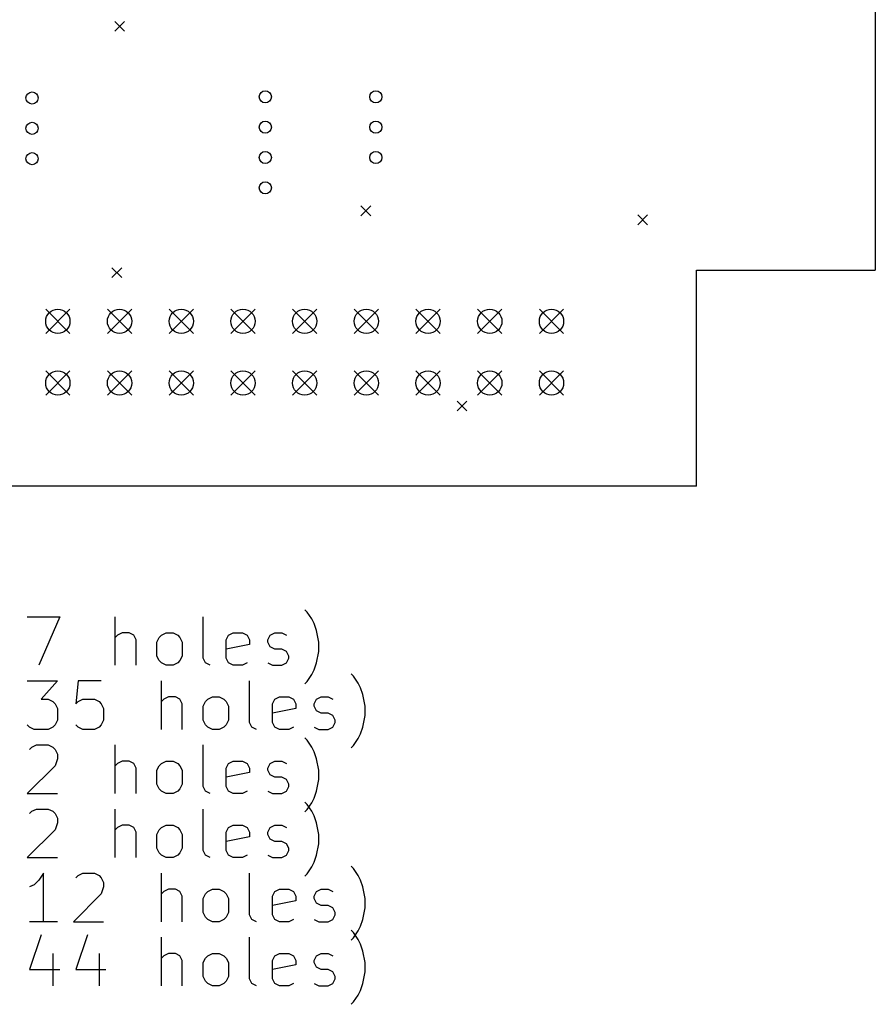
# Model space of a CAD drawing. Extents: x 135.6 to 207.8, y -129.5 to -37.1.
# Tile 3 of 4: x 172.6 to 207.8, y -129.5 to -89. Entities that reach past the tile are written whole.
import ezdxf

# ---------------------------------------------------------------- set-up
doc = ezdxf.new("R2010")
doc.units = 0
doc.layers.add('BLACK', color=7, linetype='CONTINUOUS')

msp = doc.modelspace()

# ---------------------------------------------------------------- linework, layer by layer
at = {"layer": 'BLACK', "linetype": 'CONTINUOUS'}
for p, q in [((207.808, -47.474), (207.808, -99.29)), ((176.506, -89.053), (176.906, -89.453)), ((176.906, -89.053), (176.506, -89.453)), ((186.638, -96.647), (187.038, -97.047)), ((187.038, -96.647), (186.638, -97.047)), ((198.037, -97.018), (198.438, -97.418)), ((198.438, -97.018), (198.037, -97.418)), ((176.389, -99.195), (176.789, -99.595)), ((176.789, -99.195), (176.389, -99.595)), ((200.442, -99.29), (207.808, -99.29)), ((200.442, -108.18), (200.442, -99.29)), ((173.66, -100.897), (174.66, -101.897)), ((174.66, -100.897), (173.66, -101.897)), ((176.2, -100.897), (177.2, -101.897)), ((177.2, -100.897), (176.2, -101.897)), ((178.74, -100.897), (179.74, -101.897)), ((179.74, -100.897), (178.74, -101.897)), ((181.28, -100.897), (182.28, -101.897)), ((182.28, -100.897), (181.28, -101.897)), ((183.82, -100.897), (184.82, -101.897)), ((184.82, -100.897), (183.82, -101.897)), ((186.36, -100.897), (187.36, -101.897)), ((187.36, -100.897), (186.36, -101.897)), ((188.9, -100.897), (189.9, -101.897)), ((189.9, -100.897), (188.9, -101.897)), ((191.44, -100.897), (192.44, -101.897)), ((192.44, -100.897), (191.44, -101.897)), ((193.98, -100.897), (194.98, -101.897)), ((194.98, -100.897), (193.98, -101.897)), ((173.66, -103.438), (174.66, -104.438)), ((174.66, -103.438), (173.66, -104.438)), ((176.2, -103.438), (177.2, -104.438)), ((177.2, -103.438), (176.2, -104.438)), ((178.74, -103.438), (179.74, -104.438)), ((179.74, -103.438), (178.74, -104.438)), ((181.28, -103.438), (182.28, -104.438)), ((182.28, -103.438), (181.28, -104.438)), ((183.82, -103.438), (184.82, -104.438)), ((184.82, -103.438), (183.82, -104.438)), ((186.36, -103.438), (187.36, -104.438)), ((187.36, -103.438), (186.36, -104.438)), ((188.9, -103.438), (189.9, -104.438)), ((189.9, -103.438), (188.9, -104.438)), ((191.44, -103.438), (192.44, -104.438)), ((192.44, -103.438), (191.44, -104.438)), ((193.98, -103.438), (194.98, -104.438)), ((194.98, -103.438), (193.98, -104.438)), ((190.593, -104.683), (190.992, -105.083)), ((190.992, -104.683), (190.593, -105.083)), ((200.442, -108.18), (140.752, -108.18)), ((184.427, -113.369), (184.332, -113.274)), ((184.618, -113.655), (184.427, -113.369)), ((172.903, -113.56), (174.237, -113.56)), ((174.237, -113.56), (173.38, -115.56)), ((176.523, -115.56), (176.523, -113.56)), ((180.142, -115.274), (180.142, -113.56)), ((184.713, -113.845), (184.618, -113.655)), ((184.808, -114.131), (184.713, -113.845)), ((176.618, -114.322), (176.523, -114.417)), ((176.808, -114.226), (176.618, -114.322)), ((177.094, -114.226), (176.808, -114.226)), ((177.284, -114.322), (177.094, -114.226)), ((177.38, -114.512), (177.284, -114.322)), ((178.332, -114.417), (178.427, -114.322)), ((178.427, -114.322), (178.618, -114.226)), ((178.618, -114.226), (178.903, -114.226)), ((178.903, -114.226), (179.094, -114.322)), ((179.094, -114.322), (179.189, -114.417)), ((181.094, -114.512), (181.189, -114.322)), ((181.189, -114.322), (181.38, -114.226)), ((181.38, -114.226), (181.761, -114.226)), ((181.761, -114.226), (181.951, -114.322)), ((181.951, -114.322), (182.046, -114.512)), ((182.808, -114.512), (182.903, -114.322)), ((182.903, -114.322), (183.094, -114.226)), ((183.094, -114.226), (183.38, -114.226)), ((183.38, -114.226), (183.57, -114.322)), ((184.903, -114.607), (184.808, -114.131)), ((177.38, -115.56), (177.38, -114.512)), ((178.237, -114.607), (178.332, -114.417)), ((178.237, -115.179), (178.237, -114.607)), ((179.189, -114.417), (179.284, -114.607)), ((179.284, -114.607), (179.284, -115.179)), ((181.094, -115.274), (181.094, -114.512)), ((182.046, -114.703), (181.094, -114.893)), ((182.046, -114.512), (182.046, -114.703)), ((182.808, -114.607), (182.808, -114.512)), ((182.903, -114.798), (182.808, -114.607)), ((184.903, -114.988), (184.903, -114.607)), ((183.094, -114.893), (182.903, -114.798)), ((183.38, -114.893), (183.094, -114.893)), ((183.57, -114.988), (183.38, -114.893)), ((183.665, -115.179), (183.57, -114.988)), ((184.808, -115.465), (184.903, -114.988)), ((178.332, -115.369), (178.237, -115.179)), ((178.427, -115.465), (178.332, -115.369)), ((178.618, -115.56), (178.427, -115.465)), ((179.094, -115.465), (178.903, -115.56)), ((179.189, -115.369), (179.094, -115.465)), ((179.284, -115.179), (179.189, -115.369)), ((180.237, -115.465), (180.142, -115.274)), ((180.427, -115.56), (180.237, -115.465)), ((181.189, -115.465), (181.094, -115.274)), ((181.38, -115.56), (181.189, -115.465)), ((181.951, -115.465), (181.761, -115.56)), ((182.808, -115.465), (182.999, -115.56)), ((183.38, -115.56), (183.57, -115.465)), ((183.57, -115.465), (183.665, -115.274)), ((183.665, -115.274), (183.665, -115.179)), ((184.713, -115.75), (184.808, -115.465)), ((178.903, -115.56), (178.618, -115.56)), ((181.761, -115.56), (181.38, -115.56)), ((182.999, -115.56), (183.38, -115.56)), ((184.427, -116.226), (184.618, -115.941)), ((184.618, -115.941), (184.713, -115.75)), ((186.332, -116.009), (186.237, -115.914)), ((172.903, -116.2), (174.142, -116.2)), ((174.142, -116.2), (173.475, -116.962)), ((174.999, -116.2), (174.903, -117.152)), ((175.951, -116.2), (174.999, -116.2)), ((178.427, -118.2), (178.427, -116.2)), ((182.046, -117.914), (182.046, -116.2)), ((184.332, -116.322), (184.427, -116.226)), ((186.523, -116.295), (186.332, -116.009)), ((186.618, -116.485), (186.523, -116.295)), ((186.713, -116.771), (186.618, -116.485)), ((186.808, -117.247), (186.713, -116.771)), ((173.475, -116.962), (173.761, -116.962)), ((173.761, -116.962), (173.951, -117.057)), ((173.951, -117.057), (174.046, -117.152)), ((174.046, -117.152), (174.142, -117.343)), ((174.903, -117.152), (174.999, -117.057)), ((174.999, -117.057), (175.189, -116.962)), ((175.189, -116.962), (175.665, -116.962)), ((175.665, -116.962), (175.856, -117.057)), ((175.856, -117.057), (175.951, -117.152)), ((175.951, -117.152), (176.046, -117.343)), ((178.523, -116.962), (178.427, -117.057)), ((178.713, -116.866), (178.523, -116.962)), ((178.999, -116.866), (178.713, -116.866)), ((179.189, -116.962), (178.999, -116.866)), ((179.284, -117.152), (179.189, -116.962)), ((179.284, -118.2), (179.284, -117.152)), ((180.142, -117.247), (180.237, -117.057)), ((180.237, -117.057), (180.332, -116.962)), ((180.332, -116.962), (180.523, -116.866)), ((180.523, -116.866), (180.808, -116.866)), ((180.808, -116.866), (180.999, -116.962)), ((180.999, -116.962), (181.094, -117.057)), ((181.094, -117.057), (181.189, -117.247)), ((182.999, -117.152), (183.094, -116.962)), ((182.999, -117.914), (182.999, -117.152)), ((183.094, -116.962), (183.284, -116.866)), ((183.284, -116.866), (183.665, -116.866)), ((183.665, -116.866), (183.856, -116.962)), ((183.856, -116.962), (183.951, -117.152)), ((183.951, -117.152), (183.951, -117.343)), ((184.713, -117.152), (184.808, -116.962)), ((184.713, -117.247), (184.713, -117.152)), ((184.808, -116.962), (184.999, -116.866)), ((184.999, -116.866), (185.284, -116.866)), ((185.284, -116.866), (185.475, -116.962)), ((174.142, -117.343), (174.142, -117.819)), ((176.046, -117.343), (176.046, -117.819)), ((180.142, -117.819), (180.142, -117.247)), ((181.189, -117.247), (181.189, -117.819)), ((183.951, -117.343), (182.999, -117.533)), ((184.808, -117.438), (184.713, -117.247)), ((184.999, -117.533), (184.808, -117.438)), ((185.284, -117.533), (184.999, -117.533)), ((185.475, -117.628), (185.284, -117.533)), ((186.808, -117.628), (186.808, -117.247)), ((174.142, -117.819), (174.046, -118.009)), ((176.046, -117.819), (175.951, -118.009)), ((180.237, -118.009), (180.142, -117.819)), ((181.189, -117.819), (181.094, -118.009)), ((182.142, -118.105), (182.046, -117.914)), ((183.094, -118.105), (182.999, -117.914)), ((185.57, -117.819), (185.475, -117.628)), ((185.475, -118.105), (185.57, -117.914)), ((185.57, -117.914), (185.57, -117.819)), ((186.713, -118.105), (186.808, -117.628)), ((172.999, -118.105), (172.903, -118.009)), ((173.189, -118.2), (172.999, -118.105)), ((173.761, -118.2), (173.189, -118.2)), ((173.951, -118.105), (173.761, -118.2)), ((174.046, -118.009), (173.951, -118.105)), ((174.999, -118.105), (174.903, -118.009)), ((175.189, -118.2), (174.999, -118.105)), ((175.665, -118.2), (175.189, -118.2)), ((175.856, -118.105), (175.665, -118.2)), ((175.951, -118.009), (175.856, -118.105)), ((180.332, -118.105), (180.237, -118.009)), ((180.523, -118.2), (180.332, -118.105)), ((180.808, -118.2), (180.523, -118.2)), ((180.999, -118.105), (180.808, -118.2)), ((181.094, -118.009), (180.999, -118.105)), ((182.332, -118.2), (182.142, -118.105)), ((183.284, -118.2), (183.094, -118.105)), ((183.665, -118.2), (183.284, -118.2)), ((183.856, -118.105), (183.665, -118.2)), ((184.713, -118.105), (184.903, -118.2)), ((184.903, -118.2), (185.284, -118.2)), ((185.284, -118.2), (185.475, -118.105)), ((186.523, -118.581), (186.618, -118.39)), ((186.618, -118.39), (186.713, -118.105)), ((184.427, -118.649), (184.332, -118.554)), ((184.618, -118.935), (184.427, -118.649)), ((186.332, -118.866), (186.523, -118.581)), ((172.999, -119.03), (173.094, -118.935)), ((173.094, -118.935), (173.284, -118.84)), ((173.284, -118.84), (173.761, -118.84)), ((173.761, -118.84), (173.951, -118.935)), ((173.951, -118.935), (174.046, -119.03)), ((174.046, -119.03), (174.142, -119.221)), ((176.523, -120.84), (176.523, -118.84)), ((180.142, -120.554), (180.142, -118.84)), ((184.713, -119.125), (184.618, -118.935)), ((184.808, -119.411), (184.713, -119.125)), ((186.237, -118.962), (186.332, -118.866)), ((174.142, -119.411), (174.046, -119.697)), ((174.142, -119.221), (174.142, -119.411)), ((176.618, -119.602), (176.523, -119.697)), ((176.808, -119.506), (176.618, -119.602)), ((177.094, -119.506), (176.808, -119.506)), ((177.284, -119.602), (177.094, -119.506)), ((177.38, -119.792), (177.284, -119.602)), ((178.332, -119.697), (178.427, -119.602)), ((178.427, -119.602), (178.618, -119.506)), ((178.618, -119.506), (178.903, -119.506)), ((178.903, -119.506), (179.094, -119.602)), ((179.094, -119.602), (179.189, -119.697)), ((181.094, -119.792), (181.189, -119.602)), ((181.189, -119.602), (181.38, -119.506)), ((181.38, -119.506), (181.761, -119.506)), ((181.761, -119.506), (181.951, -119.602)), ((181.951, -119.602), (182.046, -119.792)), ((182.808, -119.792), (182.903, -119.602)), ((182.903, -119.602), (183.094, -119.506)), ((183.094, -119.506), (183.38, -119.506)), ((183.38, -119.506), (183.57, -119.602)), ((184.903, -119.887), (184.808, -119.411)), ((174.046, -119.697), (172.903, -120.84)), ((177.38, -120.84), (177.38, -119.792)), ((178.237, -119.887), (178.332, -119.697)), ((178.237, -120.459), (178.237, -119.887)), ((179.189, -119.697), (179.284, -119.887)), ((179.284, -119.887), (179.284, -120.459)), ((181.094, -120.554), (181.094, -119.792)), ((182.046, -119.983), (181.094, -120.173)), ((182.046, -119.792), (182.046, -119.983)), ((182.808, -119.887), (182.808, -119.792)), ((182.903, -120.078), (182.808, -119.887)), ((184.903, -120.268), (184.903, -119.887)), ((183.094, -120.173), (182.903, -120.078)), ((183.38, -120.173), (183.094, -120.173)), ((183.57, -120.268), (183.38, -120.173)), ((183.665, -120.459), (183.57, -120.268)), ((184.808, -120.745), (184.903, -120.268)), ((178.332, -120.649), (178.237, -120.459)), ((178.427, -120.745), (178.332, -120.649)), ((178.618, -120.84), (178.427, -120.745)), ((179.094, -120.745), (178.903, -120.84)), ((179.189, -120.649), (179.094, -120.745)), ((179.284, -120.459), (179.189, -120.649)), ((180.237, -120.745), (180.142, -120.554)), ((180.427, -120.84), (180.237, -120.745)), ((181.189, -120.745), (181.094, -120.554)), ((181.38, -120.84), (181.189, -120.745)), ((181.951, -120.745), (181.761, -120.84)), ((182.808, -120.745), (182.999, -120.84)), ((183.38, -120.84), (183.57, -120.745)), ((183.57, -120.745), (183.665, -120.554)), ((183.665, -120.554), (183.665, -120.459)), ((184.713, -121.03), (184.808, -120.745)), ((172.903, -120.84), (174.142, -120.84)), ((178.903, -120.84), (178.618, -120.84)), ((181.761, -120.84), (181.38, -120.84)), ((182.999, -120.84), (183.38, -120.84)), ((184.427, -121.289), (184.332, -121.194)), ((184.427, -121.506), (184.618, -121.221)), ((184.618, -121.221), (184.713, -121.03)), ((172.999, -121.67), (173.094, -121.575)), ((173.094, -121.575), (173.284, -121.48)), ((173.284, -121.48), (173.761, -121.48)), ((173.761, -121.48), (173.951, -121.575)), ((173.951, -121.575), (174.046, -121.67)), ((176.523, -123.48), (176.523, -121.48)), ((180.142, -123.194), (180.142, -121.48)), ((184.332, -121.602), (184.427, -121.506)), ((184.618, -121.575), (184.427, -121.289)), ((184.713, -121.765), (184.618, -121.575)), ((174.046, -121.67), (174.142, -121.861)), ((174.142, -121.861), (174.142, -122.051)), ((184.808, -122.051), (184.713, -121.765)), ((174.046, -122.337), (172.903, -123.48)), ((174.142, -122.051), (174.046, -122.337)), ((176.618, -122.242), (176.523, -122.337)), ((176.808, -122.146), (176.618, -122.242)), ((177.094, -122.146), (176.808, -122.146)), ((177.284, -122.242), (177.094, -122.146)), ((177.38, -122.432), (177.284, -122.242)), ((177.38, -123.48), (177.38, -122.432)), ((178.237, -122.527), (178.332, -122.337)), ((178.332, -122.337), (178.427, -122.242)), ((178.427, -122.242), (178.618, -122.146)), ((178.618, -122.146), (178.903, -122.146)), ((178.903, -122.146), (179.094, -122.242)), ((179.094, -122.242), (179.189, -122.337)), ((179.189, -122.337), (179.284, -122.527)), ((181.094, -122.432), (181.189, -122.242)), ((181.094, -123.194), (181.094, -122.432)), ((181.189, -122.242), (181.38, -122.146)), ((181.38, -122.146), (181.761, -122.146)), ((181.761, -122.146), (181.951, -122.242)), ((181.951, -122.242), (182.046, -122.432)), ((182.046, -122.432), (182.046, -122.623)), ((182.808, -122.432), (182.903, -122.242)), ((182.808, -122.527), (182.808, -122.432)), ((182.903, -122.242), (183.094, -122.146)), ((183.094, -122.146), (183.38, -122.146)), ((183.38, -122.146), (183.57, -122.242)), ((184.903, -122.527), (184.808, -122.051)), ((178.237, -123.099), (178.237, -122.527)), ((179.284, -122.527), (179.284, -123.099)), ((182.046, -122.623), (181.094, -122.813)), ((182.903, -122.718), (182.808, -122.527)), ((183.094, -122.813), (182.903, -122.718)), ((183.38, -122.813), (183.094, -122.813)), ((183.57, -122.908), (183.38, -122.813)), ((184.903, -122.908), (184.903, -122.527)), ((178.332, -123.289), (178.237, -123.099)), ((179.284, -123.099), (179.189, -123.289)), ((180.237, -123.385), (180.142, -123.194)), ((181.189, -123.385), (181.094, -123.194)), ((183.665, -123.099), (183.57, -122.908)), ((183.57, -123.385), (183.665, -123.194)), ((183.665, -123.194), (183.665, -123.099)), ((184.808, -123.385), (184.903, -122.908)), ((172.903, -123.48), (174.142, -123.48)), ((178.427, -123.385), (178.332, -123.289)), ((178.618, -123.48), (178.427, -123.385)), ((178.903, -123.48), (178.618, -123.48)), ((179.094, -123.385), (178.903, -123.48)), ((179.189, -123.289), (179.094, -123.385)), ((180.427, -123.48), (180.237, -123.385)), ((181.38, -123.48), (181.189, -123.385)), ((181.761, -123.48), (181.38, -123.48)), ((181.951, -123.385), (181.761, -123.48)), ((182.808, -123.385), (182.999, -123.48)), ((182.999, -123.48), (183.38, -123.48)), ((183.38, -123.48), (183.57, -123.385)), ((184.713, -123.67), (184.808, -123.385)), ((184.427, -124.146), (184.618, -123.861)), ((184.618, -123.861), (184.713, -123.67)), ((186.332, -123.929), (186.237, -123.834)), ((186.523, -124.215), (186.332, -123.929)), ((173.38, -124.405), (173.189, -124.596)), ((173.57, -124.12), (173.38, -124.405)), ((173.57, -126.12), (173.57, -124.12)), ((174.903, -124.31), (174.999, -124.215)), ((174.999, -124.215), (175.189, -124.12)), ((175.189, -124.12), (175.665, -124.12)), ((175.665, -124.12), (175.856, -124.215)), ((175.856, -124.215), (175.951, -124.31)), ((175.951, -124.31), (176.046, -124.501)), ((178.427, -126.12), (178.427, -124.12)), ((182.046, -125.834), (182.046, -124.12)), ((184.332, -124.242), (184.427, -124.146)), ((186.618, -124.405), (186.523, -124.215)), ((186.713, -124.691), (186.618, -124.405)), ((173.189, -124.596), (172.999, -124.691)), ((176.046, -124.691), (175.951, -124.977)), ((176.046, -124.501), (176.046, -124.691)), ((178.713, -124.786), (178.523, -124.882)), ((178.999, -124.786), (178.713, -124.786)), ((179.189, -124.882), (178.999, -124.786)), ((180.332, -124.882), (180.523, -124.786)), ((180.523, -124.786), (180.808, -124.786)), ((180.808, -124.786), (180.999, -124.882)), ((183.094, -124.882), (183.284, -124.786)), ((183.284, -124.786), (183.665, -124.786)), ((183.665, -124.786), (183.856, -124.882)), ((184.808, -124.882), (184.999, -124.786)), ((184.999, -124.786), (185.284, -124.786)), ((185.284, -124.786), (185.475, -124.882)), ((186.808, -125.167), (186.713, -124.691)), ((175.951, -124.977), (174.808, -126.12)), ((178.523, -124.882), (178.427, -124.977)), ((179.284, -125.072), (179.189, -124.882)), ((179.284, -126.12), (179.284, -125.072)), ((180.142, -125.167), (180.237, -124.977)), ((180.142, -125.739), (180.142, -125.167)), ((180.237, -124.977), (180.332, -124.882)), ((180.999, -124.882), (181.094, -124.977)), ((181.094, -124.977), (181.189, -125.167)), ((181.189, -125.167), (181.189, -125.739)), ((182.999, -125.072), (183.094, -124.882)), ((182.999, -125.834), (182.999, -125.072)), ((183.951, -125.263), (182.999, -125.453)), ((183.856, -124.882), (183.951, -125.072)), ((183.951, -125.072), (183.951, -125.263)), ((184.713, -125.072), (184.808, -124.882)), ((184.713, -125.167), (184.713, -125.072)), ((184.808, -125.358), (184.713, -125.167)), ((186.808, -125.548), (186.808, -125.167)), ((184.999, -125.453), (184.808, -125.358)), ((185.284, -125.453), (184.999, -125.453)), ((185.475, -125.548), (185.284, -125.453)), ((185.57, -125.739), (185.475, -125.548)), ((186.713, -126.025), (186.808, -125.548)), ((180.237, -125.929), (180.142, -125.739)), ((180.332, -126.025), (180.237, -125.929)), ((180.523, -126.12), (180.332, -126.025)), ((180.999, -126.025), (180.808, -126.12)), ((181.094, -125.929), (180.999, -126.025)), ((181.189, -125.739), (181.094, -125.929)), ((182.142, -126.025), (182.046, -125.834)), ((182.332, -126.12), (182.142, -126.025)), ((183.094, -126.025), (182.999, -125.834)), ((183.284, -126.12), (183.094, -126.025)), ((183.856, -126.025), (183.665, -126.12)), ((184.713, -126.025), (184.903, -126.12)), ((185.284, -126.12), (185.475, -126.025)), ((185.475, -126.025), (185.57, -125.834)), ((185.57, -125.834), (185.57, -125.739)), ((186.618, -126.31), (186.713, -126.025)), ((174.142, -126.12), (172.999, -126.12)), ((174.808, -126.12), (176.046, -126.12)), ((180.808, -126.12), (180.523, -126.12)), ((183.665, -126.12), (183.284, -126.12)), ((184.903, -126.12), (185.284, -126.12)), ((186.332, -126.569), (186.237, -126.474)), ((186.332, -126.786), (186.523, -126.501)), ((186.523, -126.501), (186.618, -126.31)), ((173.475, -126.665), (172.999, -128.093)), ((175.38, -126.665), (174.903, -128.093)), ((178.427, -128.76), (178.427, -126.76)), ((182.046, -128.474), (182.046, -126.76)), ((186.237, -126.882), (186.332, -126.786)), ((186.523, -126.855), (186.332, -126.569)), ((186.618, -127.045), (186.523, -126.855)), ((186.713, -127.331), (186.618, -127.045)), ((173.951, -127.426), (173.951, -128.76)), ((175.856, -127.426), (175.856, -128.76)), ((178.523, -127.522), (178.427, -127.617)), ((178.713, -127.426), (178.523, -127.522)), ((178.999, -127.426), (178.713, -127.426)), ((179.189, -127.522), (178.999, -127.426)), ((179.284, -127.712), (179.189, -127.522)), ((179.284, -128.76), (179.284, -127.712)), ((180.142, -127.807), (180.237, -127.617)), ((180.237, -127.617), (180.332, -127.522)), ((180.332, -127.522), (180.523, -127.426)), ((180.523, -127.426), (180.808, -127.426)), ((180.808, -127.426), (180.999, -127.522)), ((180.999, -127.522), (181.094, -127.617)), ((181.094, -127.617), (181.189, -127.807)), ((182.999, -127.712), (183.094, -127.522)), ((182.999, -128.474), (182.999, -127.712)), ((183.094, -127.522), (183.284, -127.426)), ((183.284, -127.426), (183.665, -127.426)), ((183.665, -127.426), (183.856, -127.522)), ((183.856, -127.522), (183.951, -127.712)), ((183.951, -127.712), (183.951, -127.903)), ((184.713, -127.712), (184.808, -127.522)), ((184.713, -127.807), (184.713, -127.712)), ((184.808, -127.522), (184.999, -127.426)), ((184.999, -127.426), (185.284, -127.426)), ((185.284, -127.426), (185.475, -127.522)), ((186.808, -127.807), (186.713, -127.331)), ((172.999, -128.093), (174.237, -128.093)), ((174.903, -128.093), (176.142, -128.093)), ((180.142, -128.379), (180.142, -127.807)), ((181.189, -127.807), (181.189, -128.379)), ((183.951, -127.903), (182.999, -128.093)), ((184.808, -127.998), (184.713, -127.807)), ((184.999, -128.093), (184.808, -127.998)), ((185.284, -128.093), (184.999, -128.093)), ((185.475, -128.188), (185.284, -128.093)), ((186.808, -128.188), (186.808, -127.807)), ((180.237, -128.569), (180.142, -128.379)), ((181.189, -128.379), (181.094, -128.569)), ((182.142, -128.665), (182.046, -128.474)), ((183.094, -128.665), (182.999, -128.474)), ((185.57, -128.379), (185.475, -128.188)), ((185.475, -128.665), (185.57, -128.474)), ((185.57, -128.474), (185.57, -128.379)), ((186.713, -128.665), (186.808, -128.188)), ((180.332, -128.665), (180.237, -128.569)), ((180.523, -128.76), (180.332, -128.665)), ((180.808, -128.76), (180.523, -128.76)), ((180.999, -128.665), (180.808, -128.76)), ((181.094, -128.569), (180.999, -128.665)), ((182.332, -128.76), (182.142, -128.665)), ((183.284, -128.76), (183.094, -128.665)), ((183.665, -128.76), (183.284, -128.76)), ((183.856, -128.665), (183.665, -128.76)), ((184.713, -128.665), (184.903, -128.76)), ((184.903, -128.76), (185.284, -128.76)), ((185.284, -128.76), (185.475, -128.665)), ((186.618, -128.95), (186.713, -128.665)), ((186.332, -129.426), (186.523, -129.141)), ((186.523, -129.141), (186.618, -128.95)), ((186.237, -129.522), (186.332, -129.426))]:
    msp.add_line(p, q, dxfattribs=at)
at = {"layer": 'BLACK'}
for centre, radius in [((173.1, -92.2), 0.25), ((182.7, -92.15), 0.25), ((187.25, -92.15), 0.25), ((173.1, -93.45), 0.25), ((182.7, -93.4), 0.25), ((187.25, -93.4), 0.25), ((173.1, -94.7), 0.25), ((182.7, -94.65), 0.25), ((187.25, -94.65), 0.25), ((182.7, -95.9), 0.25), ((174.16, -101.397), 0.5), ((176.7, -101.397), 0.5), ((179.24, -101.397), 0.5), ((181.78, -101.397), 0.5), ((184.32, -101.397), 0.5), ((186.86, -101.397), 0.5), ((189.4, -101.397), 0.5), ((191.94, -101.397), 0.5), ((194.48, -101.397), 0.5), ((174.16, -103.938), 0.5), ((176.7, -103.938), 0.5), ((179.24, -103.938), 0.5), ((181.78, -103.938), 0.5), ((184.32, -103.938), 0.5), ((186.86, -103.938), 0.5), ((189.4, -103.938), 0.5), ((191.94, -103.938), 0.5), ((194.48, -103.938), 0.5)]:
    msp.add_circle(centre, radius, dxfattribs=at)

doc.saveas('drawing.dxf')
